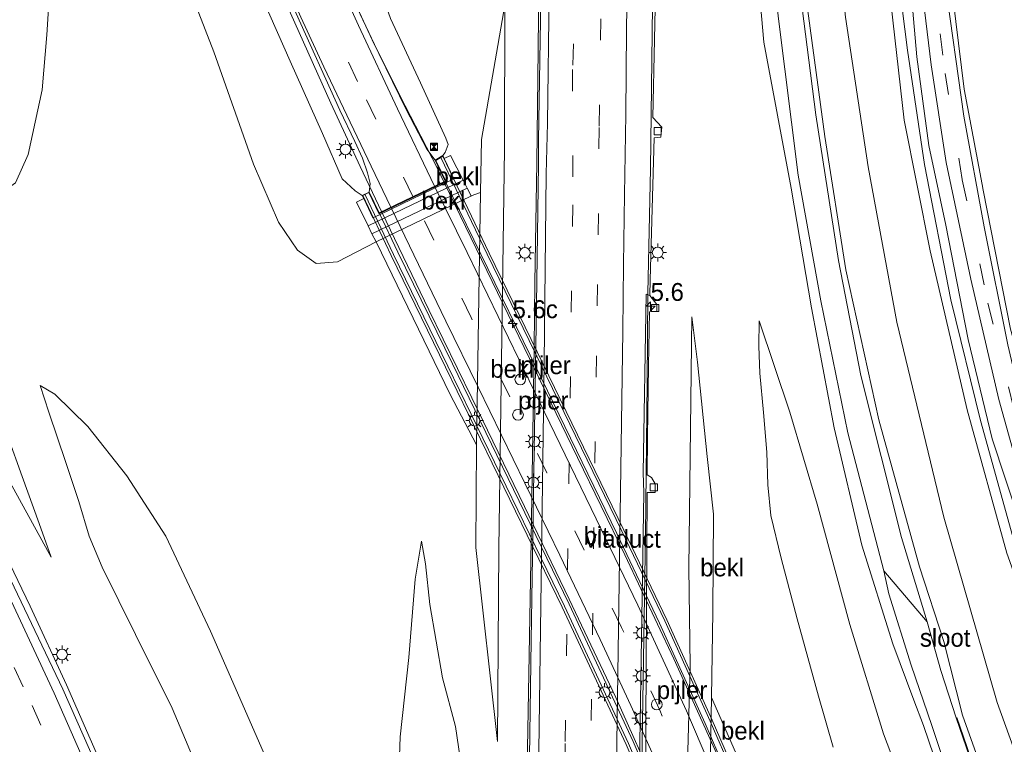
# Model space of a CAD drawing. Header units: millimetres. Extents: x 82463 to 85160, y 450000 to 452470.
# Tile 51 of 98: x 83919 to 84056, y 450623 to 450725. Entities that reach past the tile are written whole.
import ezdxf
from ezdxf.enums import TextEntityAlignment as Align

# ---------------------------------------------------------------- set-up
doc = ezdxf.new("R2010")
doc.units = ezdxf.units.MM
doc.linetypes.add('39strp', pattern=[12, 3, -9])
for name, color, linetype, lineweight in [('af-b1-rasterhekwerk', 8, 'hekwerk', 18), ('af-bs-rasterhekwerk', 8, 'hekwerk', 18), ('as-b1-kilometr', 13, 'Continuous', 18), ('as-bs-kilometr', 13, 'Continuous', 18), ('gr-b1-geleiderail', 213, 'geleiderail', 18), ('gr-bs-geleiderail', 213, 'geleiderail', 18), ('gw-bs-insteekwatergang', 93, 'Continuous', 18), ('gw-bs-kruinlijn', 93, 'Continuous', 18), ('gw-bs-teenlijn', 93, 'Continuous', 18), ('kw-b6-viaduct', 173, 'Continuous', 18), ('kw-bs-pijler', 173, 'Continuous', 18), ('mk-b1-39streep 0.15', 8, '39strp', 18), ('mk-b1-streep 0.15', 8, 'Continuous', 18), ('mk-bs-39streep 0.15', 8, '39strp', 18), ('mk-bs-streep 0.15', 8, 'Continuous', 18), ('og-b1-terreinafscheiding', 253, 'Continuous', 18), ('og-b5-bekleding', 253, 'Continuous', 18), ('og-b5-water', 153, 'Continuous', 18), ('og-bs-inrichtingselement', 253, 'Continuous', 18), ('og-bs-maaiveld', 253, 'Continuous', 18), ('og-bs-terreinafscheiding', 253, 'Continuous', 18), ('vh-b6-verh_soort', 8, 'Continuous', 18), ('wh-bs-kolk', 8, 'Continuous', 18), ('wh-bs-waterlijn', 133, 'Continuous', 18), ('wm-b1-lichtmast', 8, 'Continuous', 18), ('wm-bs-lichtmast', 8, 'Continuous', 18)]:
    doc.layers.add(name, color=color, linetype=linetype, lineweight=lineweight)
doc.layers.add('og-b1-voegovergang', color=10, linetype='Continuous')
doc.styles.add('rtw_iso', font='iso-rtw.shx')
doc.linetypes.add('geleiderail', pattern='A,2,-1,[175,RTW.shx,S=0.5,R=0,X=0,Y=0],-1', length=4)
doc.linetypes.add('hekwerk', pattern='A,7,-1.5,[1,RTW.shx,S=0.75,R=0,X=0,Y=0],-1.5', length=10)

# ---------------------------------------------------------------- blocks, each defined once
blk = doc.blocks.new('kolk')
blk.add_lwpolyline([(-0.5, -0.5), (0.5, -0.5), (0.5, 0.5), (-0.5, 0.5)], close=True)
blk = doc.blocks.new('camera')
h = blk.add_hatch(color=256)
h.paths.add_polyline_path([(0.5, 0.5), (-0.5, 0.5), (0, 0)])
h.paths.add_polyline_path([(0, 0), (-0.5, -0.5), (0.5, -0.5)])
for p, q in [((-0.5, 0.5), (0.5, -0.5)), ((0.5, 0.5), (-0.5, -0.5))]:
    blk.add_line(p, q)
blk.add_lwpolyline([(-0.5, 0.5), (0.5, 0.5), (0.5, -0.5), (-0.5, -0.5)], close=True)
blk = doc.blocks.new('dtb')
blk.add_circle((0, 0), 0.75)
blk = doc.blocks.new('dtbattr')
at = {"style": 'rtw_iso'}
blk.add_attdef('TAG', (0.59, 0.87), '', height=2.5, dxfattribs=at)
blk = doc.blocks.new('dtbattr-r')
at = {"style": 'rtw_iso'}
blk.add_attdef('TAG', text='', height=2.5, dxfattribs=at).set_placement((0, 0), align=Align.MIDDLE_CENTER)
blk = doc.blocks.new('lantaarnpaal')
for p, q in [((-0.75, 0), (-1.25, 0)), ((-0.88, 0.88), (-0.53, 0.53)), ((0, 0.75), (0, 1.25)), ((0.53, 0.53), (0.88, 0.88)), ((0.75, 0), (1.25, 0)), ((-0.53, -0.53), (-0.88, -0.88)), ((0, -0.75), (0, -1.25)), ((0.53, -0.53), (0.88, -0.88))]:
    blk.add_line(p, q)
blk.add_circle((0, 0), 0.75)
blk = doc.blocks.new('hecto')
for p, q in [((0, 0.625), (-0.625, 0)), ((0, -0.625), (0, 0.625)), ((-0.625, 0), (0.625, 0)), ((0.625, 0), (0, -0.625))]:
    blk.add_line(p, q)

msp = doc.modelspace()

# ---------------------------------------------------------------- linework, layer by layer
at = {"layer": 'af-b1-rasterhekwerk'}
for points in [[(83977.654, 450705.39, 2.786), (83984.162, 450691.775, 2.884), (83990.899, 450678.004, 2.926), (84003.019, 450653.084, 3.181), (84008.991, 450640.535, 3.209), (84015.366, 450626.512, 3.214), (84021.572, 450612.165, 3.181), (84025.087, 450603.168, 3.186), (84028.649, 450593.223, 3.056)], [(84017.728, 450589.159, 2.749), (84011.357, 450605.964, 2.856), (84003.934, 450623.379, 3.009), (83994.962, 450642.571, 3.13), (83978.669, 450676.124, 3.112), (83971.057, 450691.729, 3.014), (83967.067, 450700.153, 2.907)]]:
    msp.add_polyline3d(points, dxfattribs=at)
at = {"layer": 'af-bs-rasterhekwerk'}
msp.add_polyline3d([(84049.828, 450833.792, -0.058), (84047.653, 450812.686, -0.063), (84046.656, 450795.649, -0.077), (84046.151, 450778.283, -0.095), (84046.592, 450762.251, -0.095), (84047.169, 450747.472, -0.168), (84048.895, 450730.772, -0.204), (84050.872, 450714.819, -0.209), (84053.354, 450701.504, -0.209), (84053.504, 450700.704, -0.327), (84057.327, 450681.298, -0.386), (84060.147, 450671.147, -0.474), (84062.981, 450660.844, -0.227), (84066.661, 450648.639, -0.241), (84070.25, 450638.137, -0.292), (84072.385, 450632.619, -0.311), (84078.318, 450616.759, -0.1)], dxfattribs=at)
at = {"layer": 'gr-b1-geleiderail'}
for points in [[(84025.925, 450597.709, 3.918), (84022.316, 450607.388, 3.906), (84016.864, 450620.593, 3.966), (84010.274, 450635.237, 4.008), (84003.398, 450649.775, 3.998), (83996.804, 450663.347, 3.952), (83978.163, 450701.805, 3.549)], [(83969.454, 450697.631, 3.604), (83976.023, 450684.006, 3.655), (83982.035, 450671.695, 3.678), (83989.37, 450656.507, 3.701), (83995.645, 450643.582, 3.724), (84002.159, 450629.801, 3.683), (84008.062, 450616.583, 3.646), (84013.875, 450602.385, 3.534), (84016.897, 450594.459, 3.419)]]:
    msp.add_polyline3d(points, dxfattribs=at)
at = {"layer": 'gr-bs-geleiderail'}
for points in [[(84006.613, 450686.338, -2.654), (84006.989, 450703.706, -2.697), (84007.458, 450741.699, -2.597), (84008.087, 450773.895, -2.36), (84009.383, 450802.611, -2.178), (84010.506, 450822.206, -2.037), (84012.42, 450843.566, -1.837), (84015.268, 450864.522, -1.541), (84017.967, 450882.785, -1.196), (84022.249, 450905.014, -0.832), (84024.1, 450913.318, -0.654)], [(83991.117, 450704.568, -2.411), (83991.28, 450720.389, -2.37), (83991.416, 450729.81, -2.298), (83991.626, 450748.26, -2.134), (83991.821, 450761.154, -2.007), (83992.099, 450772.785, -1.971), (83992.557, 450785.271, -1.816), (83993.212, 450799.007, -1.743), (83993.876, 450809.8, -1.593), (83994.9, 450823.542, -1.394), (83995.879, 450834.402, -1.285), (83996.752, 450842.462, -1.185), (83997.93, 450852.938, -1.08), (83999.329, 450863.936, -0.862), (84001.022, 450875.735, -0.708)], [(83969.411, 450697.721, 3.604), (83966.432, 450704.018, 3.511), (83962.334, 450712.865, 3.367), (83957.264, 450724.092, 3.204), (83952.98, 450733.679, 3.079), (83948.606, 450744.12, 2.963), (83945.289, 450752.898, 2.87), (83941.797, 450762.658, 2.759)], [(83852.01, 450757.833, -1.549), (83858.91, 450747.957, -1.661), (83865.707, 450738.074, -1.778), (83872.297, 450728.048, -1.866), (83878.817, 450717.939, -1.952), (83883.055, 450711.132, -1.982), (83896.304, 450688.996, -2.022), (83906.197, 450670.779, -2.072), (83909.575, 450664.018, -2.121), (83915.055, 450653.343, -2.109), (83920.295, 450642.564, -2.094), (83925.367, 450631.592, -2.097), (83930.16, 450620.66, -2.088), (83933.302, 450613.404, -2.095)], [(83958.728, 450742.672, 2.872), (83961.962, 450735.1, 2.898), (83964.789, 450728.787, 3.014), (83968.423, 450721.081, 3.135), (83971.961, 450713.959, 3.251), (83974.878, 450708.255, 3.362), (83977.294, 450703.669, 3.423), (83978.119, 450701.895, 3.548)], [(83991.117, 450704.568, -2.411), (83990.832, 450687.755, -2.414), (83990.733, 450678.847, -2.414), (83990.268, 450648.87, -2.447), (83989.811, 450622.673, -2.447), (83989.63, 450614.935, -2.485)], [(84006.613, 450686.338, -2.654), (84006.532, 450673.878, -2.837), (84006.285, 450652.579, -2.837), (84005.758, 450617.773, -2.861)]]:
    msp.add_polyline3d(points, dxfattribs=at)
at = {"layer": 'gw-bs-insteekwatergang'}
for points in [[(84047.994, 450637.654, -3.713), (84044.61, 450648.09, -3.729), (84038.926, 450668.642, -3.784), (84034.323, 450689.566, -3.889), (84031.387, 450708.235, -3.798), (84028.719, 450727.855, -3.798), (84026.651, 450752.024, -3.775), (84025.974, 450773.033, -3.875), (84026.095, 450794.566, -3.879), (84027.038, 450811.409, -3.839), (84028.665, 450828.832, -3.702)], [(84022.717, 450822.561, -3.966), (84020.896, 450799.383, -3.92), (84020.129, 450775.967, -3.757), (84019.787, 450758.992, -3.652), (84021.177, 450740.392, -3.77), (84022.833, 450721.418, -3.884), (84026.674, 450700.993, -3.893), (84029.495, 450684.257, -3.934), (84032.674, 450667.514, -3.798), (84036.566, 450651.099, -3.848)], [(84036.566, 450651.099, -3.848), (84040.884, 450637.338, -3.965), (84043.804, 450629.461, -4.007), (84045.158, 450625.896, -3.887)], [(84050.614, 450627.337, -3.707), (84047.994, 450637.654, -3.713)], [(84050.614, 450627.337, -3.707), (84053.473, 450619.391, -3.665), (84057.891, 450606.482, -3.793), (84061.04, 450596.833, -3.834), (84063.978, 450585.922, -3.854), (84067.526, 450571.394, -3.905), (84070.735, 450554.728, -3.9), (84073.621, 450533.042, -3.91), (84074.252, 450517.949, -3.812), (84074.477, 450503.176, -3.94), (84073.501, 450485.455, -3.938), (84071.309, 450470.772, -3.931)], [(84056.008, 450593.433, -3.794), (84055.6, 450594.927, -3.788), (84052.094, 450605.743, -3.861), (84048.22, 450616.574, -3.847), (84046.613, 450621.683, -3.883), (84045.158, 450625.896, -3.887)]]:
    msp.add_polyline3d(points, dxfattribs=at)
at = {"layer": 'gw-bs-kruinlijn'}
for points in [[(84125.59, 451080.063, 0.207), (84116.242, 451058.999, 0.239), (84103.54, 451030.712, 0.185), (84093.655, 451006.525, 0.293), (84084.768, 450984.836, 0.148), (84076.173, 450960.316, 0.167), (84065.602, 450929.739, -0.019), (84053.76, 450890.589, 0.292), (84049.014, 450871.623, 0.41), (84042.836, 450838.486, 0.333), (84041.065, 450822.78, 0.346), (84039.967, 450804.453, 0.501), (84038.888, 450789.482, 0.369), (84038.758, 450772.769, 0.456), (84039.372, 450756.047, 0.396), (84040.442, 450739.733, 0.383), (84042.941, 450720.292, 0.419), (84045.301, 450704.32, 0.333), (84048.968, 450685.402, 0.337), (84053.119, 450668.521, 0.447), (84058.345, 450649.746, 0.324), (84064.762, 450631.704, 0.342)], [(84040.071, 450823.146, 0.205), (84038.368, 450802.471, 0.174), (84037.749, 450786.73, 0.164), (84037.511, 450769.857, 0.187), (84038.21, 450748.732, 0.183), (84040.365, 450729.055, 0.196), (84042.461, 450710.498, 0.164), (84046.097, 450692.236, 0.242), (84051.284, 450670.024, 0.233), (84056.816, 450650.006, 0.187), (84063.489, 450631.414, 0.124)], [(83966.714, 450699.986, 2.8), (83965.722, 450700.624, 2.828), (83963.909, 450702.292, 2.689), (83961.17, 450708.63, 2.568), (83956.643, 450718.744, 2.471), (83952.925, 450727.196, 2.336), (83947.991, 450738.656, 2.169), (83944.648, 450747.308, 2.095), (83941.217, 450756.628, 1.997), (83937.67, 450767.446, 1.95)], [(83968.26, 450731.468, 2.104), (83970.644, 450724.707, 2.396), (83974.851, 450715.708, 2.475), (83978.416, 450707.979, 2.526), (83978.714, 450707.091, 2.596), (83978.32, 450705.958, 2.587), (83977.977, 450705.545, 2.68)], [(83985.61, 450623.693, -3.534), (83985.825, 450650.649, -3.488), (83986.581, 450706.498, -3.338), (83986.653, 450726.571, -3.211)], [(83923.206, 450649.433, -3.11), (83921.544, 450654.147, -2.53), (83919.183, 450660.684, -1.671), (83917.182, 450666.311, -0.961), (83915.612, 450670.824, -0.394), (83910.417, 450680.479, -0.371), (83905.246, 450689.666, -0.191)], [(84015.325, 450619.469, -0.308), (84015.524, 450629.822, -0.366), (84015.729, 450641.792, -0.376), (84015.797, 450655.455, -0.422), (84014.912, 450663.519, -1.281), (84013.552, 450676.686, -2.944), (84012.777, 450683.006, -3.538)], [(84022.173, 450682.472, -3.756), (84022.157, 450678.924, -3.306), (84022.306, 450675.155, -2.753), (84022.815, 450669.649, -2.043), (84023.287, 450664.101, -1.374), (84023.413, 450659.524, -1.063), (84023.805, 450655.242, -0.761), (84025.258, 450649.307, -0.483), (84027.49, 450640.804, -0.455), (84030.488, 450630.03, -0.487), (84032.55, 450622.87, -0.366)], [(83958.164, 450609.382, -0.419), (83952.86, 450622.291, -0.348), (83945.515, 450639.109, -0.366), (83939.24, 450652.368, -0.441), (83933.819, 450660.799, -0.445), (83928.328, 450667.679, -0.445), (83923.726, 450672.201, -0.445), (83921.668, 450673.443, -0.445)], [(83974.974, 450651.658, -0.469), (83974.11, 450646.363, -0.422), (83973.21, 450635.397, -0.329), (83972.023, 450624.316, -0.408), (83971.743, 450616.209, -0.436), (83971.706, 450611.772, -0.433)]]:
    msp.add_polyline3d(points, dxfattribs=at)
at = {"layer": 'gw-bs-teenlijn'}
for points in [[(84034.623, 450834.949, -3.261), (84032.133, 450811.496, -3.193), (84031.129, 450790.024, -3.284), (84031.022, 450769.206, -3.293), (84031.824, 450749.082, -3.32), (84034.246, 450724.903, -3.302), (84037.427, 450703.987, -3.27), (84041.423, 450682.259, -3.215), (84047.992, 450655.015, -3.261), (84055.447, 450629.101, -3.261)], [(84042.902, 450825.652, -0.299), (84041.383, 450809.908, -0.299), (84040.635, 450792.697, -0.327), (84040.108, 450777.772, -0.259), (84040.576, 450762.363, -0.259), (84041.525, 450747.718, -0.259), (84042.946, 450734.25, -0.259), (84044.242, 450719.364, -0.259), (84045.893, 450706.938, -0.259), (84048.288, 450695.839, -0.259), (84051.402, 450679.867, -0.259), (84054.777, 450665.974, -0.259), (84060.394, 450648.918, -0.259), (84066.082, 450631.787, -0.259)], [(83923.426, 450784.302, -0.044), (83924.878, 450771.467, -0.408), (83925.086, 450764.42, -0.39), (83923.472, 450735.665, -0.473), (83922.623, 450722.419, -0.436), (83921.971, 450714.716, -0.334), (83919.997, 450705.697, -0.274), (83918.234, 450701.76, -0.218), (83915.767, 450700.035, -0.218), (83912.676, 450698.724, -0.218), (83909.339, 450698.219, -0.218), (83906.638, 450699.124, -0.179), (83893.1, 450710.301, -0.169), (83896.896, 450704.081, -0.245), (83901.214, 450696.833, -0.203), (83905.246, 450689.666, -0.191)], [(83925.339, 450781.954, -0.308), (83928.281, 450768.927, -0.334), (83931.681, 450757.935, -0.352), (83938.031, 450740.516, -0.357), (83945.973, 450720.061, -0.292), (83951.517, 450704.345, -0.264), (83954.989, 450696.238, -0.278), (83957.656, 450692.324, -0.376), (83960.27, 450690.475, -0.427), (83963.272, 450690.689, -0.441), (83968.657, 450693.517, -0.309)], [(83986.653, 450726.571, -3.211), (83983.368, 450707.812, -0.358), (83983.26, 450700.413, -0.358), (83982.679, 450665.152, -0.378), (83982.583, 450650.794, -0.39), (83985.61, 450623.693, -3.534)], [(83923.206, 450649.433, -3.11), (83890.627, 450708.752, -2.984)], [(84012.777, 450683.006, -3.538), (84012.374, 450647.931, -3.51), (84012.553, 450634.248, -3.496), (84012.114, 450618.902, -3.362)], [(84039.582, 450624.731, -3.504), (84034.888, 450640.022, -3.663), (84030.287, 450656.859, -3.719), (84026.483, 450669.708, -3.71), (84022.173, 450682.472, -3.756)], [(83921.668, 450673.443, -0.445), (83922.898, 450669.701, -0.989), (83925.279, 450662.64, -1.95), (83927.069, 450657.205, -2.544), (83928.518, 450652.357, -2.883), (83930.364, 450648.023, -3.013), (83935.003, 450638.635, -3.064), (83940.15, 450628.334, -2.957), (83948.818, 450607.733, -2.929)], [(83980.951, 450613.403, -3.287), (83980.574, 450620.066, -3.329), (83979.728, 450625.762, -2.957), (83977.945, 450632.548, -2.224), (83976.151, 450642.831, -1.184), (83975.556, 450648.517, -0.715), (83974.974, 450651.658, -0.469)], [(84075.784, 450470.828, -3.703), (84078.016, 450488.804, -3.56), (84079.187, 450511.456, -3.563), (84078.265, 450532.513, -3.607), (84076.282, 450550.089, -3.554), (84073.197, 450566.296, -3.625), (84068.826, 450584.773, -3.572), (84065.231, 450599.335, -3.541), (84062.77, 450608.84, -3.362), (84055.447, 450629.101, -3.261)], [(84061.435, 450470.65, -3.573), (84062.705, 450480.537, -3.457), (84063.845, 450494.933, -3.5), (84063.895, 450512.605, -3.384), (84063.146, 450527.673, -3.302), (84061.161, 450545.31, -3.313), (84058.692, 450558.044, -3.344), (84054.962, 450577.599, -3.443), (84049.873, 450596.198, -3.512), (84043.456, 450614.542, -3.63), (84039.582, 450624.731, -3.504)]]:
    msp.add_polyline3d(points, dxfattribs=at)
at = {"layer": 'kw-b6-viaduct'}
msp.add_polyline3d([(83977.956, 450705.473, 2.68), (83984.439, 450691.908, 2.884), (83991.175, 450678.139, 2.926), (84003.297, 450653.217, 3.181), (84009.27, 450640.665, 3.209), (84015.647, 450626.637, 3.214), (84021.856, 450612.282, 3.181), (84025.375, 450603.275, 3.186), (84028.921, 450593.377, 3.056), (84027.907, 450593.084, 2.995), (84026.28, 450597.783, 3.107), (84016.431, 450594.238, 2.851), (84018.29, 450589.426, 2.749), (84017.393, 450589.085, 2.749), (84011.041, 450605.837, 2.856), (84003.624, 450623.24, 3.009), (83994.655, 450642.426, 3.13), (83978.364, 450675.976, 3.112), (83970.75, 450691.583, 3.014), (83966.781, 450699.962, 2.8), (83967.648, 450700.373, 2.8), (83969.019, 450697.477, 2.917), (83978.399, 450701.973, 2.786), (83976.996, 450704.872, 2.786)], close=True, dxfattribs=at)
at = {"layer": 'mk-b1-39streep 0.15'}
msp.add_polyline3d([(84021.242, 450596.023, 3.048), (84017.937, 450605.091, 3.014), (84013.458, 450616.195, 3.088), (84008.287, 450628.033, 3.135), (84002.958, 450639.591, 3.149), (83992.53, 450661.223, 3.163), (83987.333, 450671.816, 3.112), (83981.924, 450682.946, 3.014), (83973.821, 450699.724, 2.851)], dxfattribs=at)
at = {"layer": 'mk-b1-streep 0.15'}
for points in [[(83976.864, 450701.182, 2.809), (83981.357, 450692.008, 2.865), (83992.923, 450668.152, 3.065), (83999.417, 450654.811, 3.144), (84005.217, 450642.73, 3.181), (84012.055, 450627.945, 3.218), (84018.391, 450613.144, 3.181), (84022.28, 450603.185, 3.163), (84024.43, 450597.171, 3.149)], [(84018.221, 450594.936, 2.937), (84016.664, 450599.187, 2.842), (84013.028, 450608.532, 2.805), (84008.245, 450619.822, 2.879), (84004.262, 450628.717, 2.93), (83999.964, 450637.938, 2.93), (83994.316, 450649.728, 3.042), (83982.923, 450673.183, 3.019), (83978.387, 450682.433, 2.982), (83970.762, 450698.258, 2.893)]]:
    msp.add_polyline3d(points, dxfattribs=at)
at = {"layer": 'mk-bs-39streep 0.15'}
for points in [[(84051.159, 451033.003, 0.962), (84046.37, 451021.159, 0.801), (84041.689, 451009.166, 0.664), (84036.944, 450996.862, 0.388), (84029.401, 450974.178, -0.146), (84020.53, 450942.829, -0.633), (84017.576, 450931.443, -0.721), (84013.547, 450913.817, -1.182), (84010.023, 450896.999, -1.417), (84007.155, 450880.292, -1.512), (84005.243, 450868.104, -1.657), (84003.541, 450855.92, -1.907), (84002.074, 450844.097, -2.016), (84000.726, 450831.605, -2.166), (83999.689, 450819.857, -2.325), (83998.807, 450807.249, -2.507), (83998.207, 450796.152, -2.602), (83997.637, 450782.224, -2.711), (83997.035, 450759.342, -2.979), (83996.857, 450747.446, -3.015), (83996.586, 450733.157, -3.074), (83996.118, 450717.566, -3.102), (83996.14, 450698.658, -3.192)], [(83999.696, 450694.475, -3.465), (83999.813, 450709.659, -3.247), (84000.375, 450746.268, -3.102), (84000.607, 450758.08, -3.034), (84000.899, 450770.693, -2.952), (84001.216, 450782.485, -2.906), (84001.713, 450794.856, -2.788), (84002.349, 450806.947, -2.647), (84003.196, 450818.706, -2.547), (84004.25, 450830.955, -2.384), (84005.545, 450843.179, -2.207), (84007.08, 450855.511, -2.057), (84008.727, 450867.236, -1.871), (84010.657, 450879.492, -1.703), (84012.668, 450891.142, -1.521), (84014.892, 450902.682, -1.436), (84016.091, 450908.696, -1.256), (84019.334, 450922.932, -1.104), (84023.712, 450940.913, -0.864), (84031.762, 450969.061, -0.168), (84039.185, 450991.855, 0.121), (84050.692, 451022.474, 0.565), (84054.59, 451031.863, 0.822)], [(84047.434, 450835.149, -0.095), (84045.473, 450817.559, -0.058), (84044.314, 450799.987, -0.058), (84043.696, 450784.98, -0.104), (84043.814, 450767.154, -0.081), (84044.611, 450749.555, -0.118), (84045.932, 450734.469, -0.063), (84048.209, 450717.028, -0.058), (84050.593, 450702.157, -0.058), (84054.177, 450684.91, -0.063), (84058.447, 450667.526, -0.067), (84063.569, 450650.281, -0.063), (84069.369, 450632.805, -0.225)], [(83846.238, 450756.04, -2.513), (83855.778, 450742.62, -2.687), (83865.69, 450727.855, -2.856), (83874.185, 450714.7, -2.943), (83882.861, 450700.436, -2.999), (83890.422, 450687.671, -2.982), (83901.925, 450666.792, -2.961), (83912.915, 450644.855, -3.067), (83920.556, 450628.711, -3.057), (83927.947, 450611.951, -3.043)], [(83843.524, 450753.611, -2.72), (83854.294, 450738.257, -2.881), (83865.432, 450721.556, -3.051), (83876.746, 450703.45, -3.147), (83886.011, 450687.819, -3.132), (83889.477, 450682.26, -3.088), (83901.914, 450658.999, -3.155), (83906.051, 450650.602, -3.24), (83919.66, 450621.666, -3.23), (83928.766, 450600.641, -3.216)], [(83973.777, 450699.814, 2.85), (83966.067, 450715.902, 2.638), (83961.158, 450726.499, 2.471), (83956.624, 450736.747, 2.336), (83952.078, 450747.674, 2.169), (83950.231, 450752.669, 1.973)], [(83996.14, 450698.658, -3.192), (83995.073, 450623.384, -3.292), (83995.003, 450616.042, -3.241)], [(83998.55, 450617.065, -3.534), (83998.711, 450626.591, -3.473), (83999.533, 450684.538, -3.361), (83999.696, 450694.475, -3.465)]]:
    msp.add_polyline3d(points, dxfattribs=at)
at = {"layer": 'mk-bs-streep 0.15'}
for points in [[(84045.395, 451028.501, 1.12), (84042.336, 451020.987, 0.982), (84038.791, 451011.84, 0.855), (84033.098, 450996.539, 0.465), (84024.988, 450971.886, 0.148), (84017.378, 450945.484, -0.329), (84013.547, 450930.026, -0.499), (84010.624, 450917.908, -0.772), (84007.554, 450903.651, -1.03), (84005.517, 450892.771, -1.265), (84001.997, 450871.177, -1.478), (83998.746, 450848.012, -1.828), (83997.77, 450838.424, -1.88), (83996.678, 450827.423, -2.021), (83995.776, 450816.423, -2.184), (83995.035, 450805.304, -2.32), (83994.414, 450793.43, -2.443), (83993.926, 450780.656, -2.597), (83993.626, 450770.433, -2.688), (83993.399, 450760.977, -2.729), (83993.17, 450749.326, -2.82), (83992.825, 450728.4, -2.943), (83992.597, 450710.088, -3.074), (83992.433, 450703.021, -3.124)], [(84003.217, 450690.333, -3.456), (84003.391, 450700.117, -3.474), (84003.533, 450711.299, -3.442), (84003.654, 450723.13, -3.324), (84003.844, 450735.518, -3.27), (84004.071, 450748.997, -3.27), (84004.323, 450760.414, -3.206), (84004.565, 450773.163, -3.061), (84004.933, 450784.909, -2.974), (84005.354, 450795.098, -2.915), (84005.98, 450807.149, -2.793), (84006.884, 450819.022, -2.734), (84007.796, 450829.491, -2.62)], [(83943.82, 450760.212, 2.109), (83946.016, 450754.189, 2.155), (83948.988, 450746.317, 2.248), (83951.957, 450739.002, 2.327), (83955.035, 450731.926, 2.41), (83958.145, 450724.911, 2.475), (83961.352, 450717.966, 2.629), (83964.537, 450711.202, 2.698), (83967.946, 450704.079, 2.74), (83970.719, 450698.348, 2.893)], [(83849.19, 450758.204, -2.334), (83858.839, 450744.506, -2.507), (83868.448, 450730.298, -2.664), (83877.404, 450716.401, -2.774), (83885.676, 450702.916, -2.834), (83891.144, 450693.576, -2.829), (83907.12, 450664.64, -2.865), (83913.86, 450651.324, -2.892), (83923.666, 450630.431, -2.895), (83931.122, 450613.484, -2.886)], [(83976.82, 450701.272, 2.808), (83971.618, 450712.07, 2.638), (83966.189, 450723.719, 2.466), (83960.785, 450735.647, 2.266), (83956.805, 450744.934, 2.004)], [(83992.433, 450703.021, -3.124), (83992.159, 450676.571, -3.208), (83991.299, 450615.626, -3.534)], [(84002.201, 450617.153, -3.402), (84003.119, 450681.015, -3.399), (84003.217, 450690.333, -3.456)]]:
    msp.add_polyline3d(points, dxfattribs=at)
at = {"layer": 'og-b1-terreinafscheiding'}
for points in [[(83969.131, 450697.476, 2.917), (83978.33, 450701.885, 2.786)], [(83978.33, 450701.885, 2.786), (83990.185, 450677.656, 2.926), (84002.304, 450652.74, 3.181), (84008.271, 450640.201, 3.209), (84014.64, 450626.19, 3.214), (84020.837, 450611.863, 3.181), (84024.344, 450602.89, 3.186), (84026.168, 450597.796, 3.107)], [(84016.509, 450594.32, 2.851), (84012.025, 450606.232, 2.856), (84004.591, 450623.672, 3.009), (83995.612, 450642.881, 3.13), (83979.316, 450676.439, 3.112), (83971.705, 450692.041, 3.014), (83969.131, 450697.476, 2.917)]]:
    msp.add_polyline3d(points, dxfattribs=at)
at = {"layer": 'og-b1-voegovergang'}
msp.add_polyline3d([(83969.019, 450697.477, 2.917), (83978.399, 450701.973, 2.786)], dxfattribs=at)
at = {"layer": 'og-b5-bekleding'}
for points in [[(83985.825, 450650.649, -3.488), (83985.61, 450623.693, -3.534), (83982.583, 450650.794, -0.39), (83982.679, 450665.152, -0.378), (83983.26, 450700.413, -0.358), (83983.368, 450707.812, -0.358), (83986.653, 450726.571, -3.211), (83986.581, 450706.498, -3.338)], [(83921.544, 450654.147, -2.53), (83923.206, 450649.433, -3.11), (83890.627, 450708.752, -2.984), (83881.661, 450723.673, -3.028), (83883.779, 450721.545, -2.345), (83886.708, 450718.665, -1.328), (83890.138, 450715.368, -0.213), (83893.1, 450710.301, -0.169), (83896.896, 450704.081, -0.245), (83901.214, 450696.833, -0.203), (83905.246, 450689.666, -0.191), (83910.417, 450680.479, -0.371), (83915.612, 450670.824, -0.394), (83917.182, 450666.311, -0.961), (83919.183, 450660.684, -1.671)], [(83980.818, 450702.101, 0.792), (83967.517, 450695.721, 0.659), (83965.886, 450699.03, 2.321), (83966.909, 450699.54, 2.303), (83968.205, 450696.839, 0.79), (83969.209, 450697.311, 2.921), (83979.534, 450702.287, 0.79), (83978.168, 450705.144, 2.789), (83979.058, 450705.574, 2.091)], [(83981.886, 450699.893, -0.342), (83968.657, 450693.517, -0.309), (83968.07, 450694.611, 0.614), (83981.36, 450700.996, 0.595), (83981.927, 450699.909, -0.342)]]:
    msp.add_polyline3d(points, close=True, dxfattribs=at)
at = {"layer": 'og-b5-water'}
msp.add_polyline3d([(84028.83, 450834.522, -4.589), (84026.663, 450814.449, -4.589), (84025.479, 450794.241, -4.589), (84025.174, 450773.379, -4.589), (84026.024, 450751.515, -4.589), (84027.69, 450730.18, -4.589), (84030.118, 450711.24, -4.589), (84033.288, 450690.887, -4.589), (84036.42, 450674.829, -4.589), (84042.068, 450652.191, -4.589), (84045.675, 450640.383, -4.589), (84039.617, 450647.509, -4.589), (84034.591, 450666.798, -4.589), (84030.822, 450685.231, -4.589), (84027.656, 450702.82, -4.589), (84024.857, 450725.017, -4.589), (84022.907, 450746.997, -4.589), (84021.746, 450765.237, -4.589), (84021.444, 450781.105, -4.589), (84022.266, 450798.025, -4.589), (84023.186, 450816.421, -4.589), (84025.169, 450834.479, -4.589)], dxfattribs=at)
at = {"layer": 'og-bs-maaiveld'}
for points in [[(83978.287, 450701.975, 2.786), (83976.914, 450704.912, 2.68), (83977.977, 450705.545, 2.68), (83978.168, 450705.144, 2.789), (83979.534, 450702.287, 0.79), (83969.209, 450697.311, 2.921)], [(83969.209, 450697.311, 2.921), (83968.205, 450696.839, 0.79), (83966.909, 450699.54, 2.303), (83966.714, 450699.986, 2.8), (83967.672, 450700.44, 2.8), (83969.088, 450697.566, 2.917)], [(84070.716, 450470.755, -4.418), (84072.243, 450482.514, -4.301), (84073.592, 450502.581, -4.292), (84073.562, 450517.669, -4.313), (84072.703, 450533.845, -4.308), (84070.786, 450550.265, -4.189), (84069.003, 450561.174, -4.251), (84066.591, 450572.409, -4.288), (84063.185, 450585.888, -4.352), (84059.49, 450598.364, -4.392), (84055.029, 450611.867, -4.334), (84049.808, 450627.02, -4.589)]]:
    msp.add_polyline3d(points, dxfattribs=at)
at = {"layer": 'og-bs-terreinafscheiding'}
for points in [[(83991.336, 450704.31, -3.152), (83991.365, 450707.708, -3.106), (83991.855, 450738.449, -2.952), (83992.026, 450760.159, -2.725), (83992.407, 450773.702, -2.656), (83992.799, 450784.681, -2.529), (83993.155, 450795.872, -2.379), (83993.754, 450806.474, -2.311), (83994.922, 450821.188, -2.111), (83995.826, 450830.888, -1.993), (83996.797, 450840.129, -1.884), (83997.961, 450850.437, -1.816), (83999.191, 450860.552, -1.698), (84000.668, 450870.625, -1.462), (84002.057, 450880.406, -1.353), (84003.706, 450890.659, -1.182), (84007.016, 450906.481, -1.127), (84010.404, 450921.818, -0.836), (84016.634, 450947.332, -0.536), (84027.531, 450984.423, 0.23), (84037.025, 451011.82, 0.542), (84041.004, 451021.552, 0.764), (84041.352, 451022.53, 1.055)], [(84049.398, 450836.095, -0.158), (84047.224, 450816.945, -0.104), (84045.942, 450799.72, -0.099), (84045.262, 450781.297, -0.099), (84045.515, 450764.228, -0.14), (84046.715, 450746.73, -0.186), (84048.148, 450730.038, -0.108), (84050.802, 450711.078, -0.122), (84053.627, 450695.575, -0.158), (84056.946, 450679.126, -0.086), (84057.985, 450674.718, -0.278), (84059.981, 450667.252, -0.269), (84062.492, 450658.302, -0.306), (84065.119, 450649.771, -0.32), (84067.595, 450642.219, -0.264), (84070.666, 450633.219, -0.143)], [(84044.708, 450825.744, -0.249), (84042.954, 450804.546, -0.218), (84042.056, 450788.657, -0.218), (84042.218, 450773.837, -0.218), (84042.615, 450760.137, -0.218), (84043.378, 450746.347, -0.218), (84044.571, 450732.124, -0.218), (84046.215, 450718.244, -0.218), (84048.323, 450704.575, -0.218), (84051.782, 450688.294, -0.218), (84055.719, 450671.478, -0.218), (84058.084, 450662.924, -0.311), (84060.907, 450653.165, -0.362), (84063.986, 450643.73, -0.371), (84067.933, 450632.346, -0.227)], [(83943.102, 450761.056, 2.109), (83945.067, 450755.458, 2.141), (83947.005, 450750.105, 2.201), (83949.2, 450744.601, 2.29), (83951.985, 450737.87, 2.383), (83955.082, 450730.77, 2.448), (83957.475, 450725.422, 2.522), (83963.577, 450711.896, 2.647), (83965.674, 450707.524, 2.708), (83966.748, 450705.174, 2.731), (83967.437, 450703.139, 2.731), (83967.795, 450701.63, 2.782), (83967.672, 450700.44, 2.8)], [(83850.223, 450759.009, -2.292), (83860.082, 450745.065, -2.456), (83869.683, 450730.789, -2.605), (83878.461, 450717.082, -2.728), (83886.237, 450704.256, -2.772), (83895.694, 450688.468, -2.775), (83905.587, 450670.251, -2.825), (83912.669, 450656.467, -2.85), (83924.844, 450630.968, -2.856), (83932.518, 450613.69, -2.845)], [(83976.914, 450704.912, 2.68), (83975.746, 450706.432, 2.708), (83972.854, 450711.983, 2.591), (83968.095, 450721.718, 2.457), (83965.737, 450726.834, 2.461), (83966.252, 450727.672, 2.461), (83966.502, 450728.459, 2.41), (83966.365, 450729.052, 2.41), (83965.02, 450728.525, 2.41), (83958.628, 450742.79, 2.136)], [(84006.907, 450685.992, -3.468), (84006.944, 450688.193, -3.47), (84007.539, 450708.052, -3.493), (84008.471, 450708.108, -3.402), (84008.569, 450709.533, -3.402), (84007.334, 450710.894, -3.402), (84007.813, 450732.731, -3.402)], [(83978.168, 450705.144, 2.789), (83979.058, 450705.574, 2.091), (83980.818, 450702.101, 0.792), (83981.36, 450700.996, 0.595), (83968.07, 450694.611, 0.614), (83967.517, 450695.721, 0.659), (83965.886, 450699.03, 2.321), (83966.909, 450699.54, 2.303)], [(83990.01, 450615.002, -3.34), (83990.344, 450637.772, -3.273), (83991.087, 450684.777, -3.255), (83991.336, 450704.31, -3.152)], [(83967.517, 450695.721, 0.659), (83980.818, 450702.101, 0.792)], [(83969.088, 450697.566, 2.917), (83978.287, 450701.975, 2.786)], [(83968.657, 450693.517, -0.309), (83981.886, 450699.893, -0.342), (83981.927, 450699.909, -0.342), (83983.26, 450700.413, -0.358)], [(83981.36, 450700.996, 0.595), (83981.927, 450699.909, -0.342)], [(83982.679, 450665.152, -0.378), (83979.011, 450672.178, -0.39), (83968.657, 450693.517, -0.309), (83968.07, 450694.611, 0.614)], [(84005.413, 450617.714, -3.586), (84006.054, 450658.45, -3.524), (84005.978, 450661.203, -3.519), (84006.404, 450686.178, -3.566), (84006.907, 450685.992, -3.468), (84007.88, 450684.752, -3.538), (84007.892, 450683.754, -3.538), (84006.843, 450683.727, -3.538), (84006.741, 450676.166, -3.491), (84006.574, 450666.233, -3.447), (84006.543, 450660.954, -3.443), (84007.134, 450660.549, -3.44), (84007.641, 450659.668, -3.44), (84007.651, 450658.484, -3.44), (84006.529, 450658.455, -3.441), (84006.293, 450618.054, -3.41)], [(84019.719, 450620.252, -0.364), (84015.524, 450629.822, -0.366)]]:
    msp.add_polyline3d(points, dxfattribs=at)
at = {"layer": 'vh-b6-verh_soort'}
msp.add_polyline3d([(84026.168, 450597.796, 3.107), (84016.509, 450594.32, 2.851), (84012.025, 450606.232, 2.856), (84004.591, 450623.672, 3.009), (83995.612, 450642.881, 3.13), (83979.316, 450676.439, 3.112), (83971.705, 450692.041, 3.014), (83969.131, 450697.476, 2.917), (83978.33, 450701.885, 2.786), (83990.185, 450677.656, 2.926), (84002.304, 450652.74, 3.181), (84008.271, 450640.201, 3.209), (84014.64, 450626.19, 3.214), (84020.837, 450611.863, 3.181), (84024.344, 450602.89, 3.186)], close=True, dxfattribs=at)
at = {"layer": 'wh-bs-waterlijn'}
for points in [[(84025.169, 450834.479, -4.589), (84023.186, 450816.421, -4.589), (84022.266, 450798.025, -4.589), (84021.444, 450781.105, -4.589), (84021.746, 450765.237, -4.589), (84022.907, 450746.997, -4.589), (84024.857, 450725.017, -4.589), (84027.656, 450702.82, -4.589), (84030.822, 450685.231, -4.589), (84034.591, 450666.798, -4.589), (84039.617, 450647.509, -4.589)], [(84045.675, 450640.383, -4.589), (84042.068, 450652.191, -4.589), (84036.42, 450674.829, -4.589), (84033.288, 450690.887, -4.589), (84030.118, 450711.24, -4.589), (84027.69, 450730.18, -4.589), (84026.024, 450751.515, -4.589), (84025.174, 450773.379, -4.589), (84025.479, 450794.241, -4.589), (84026.663, 450814.449, -4.589), (84028.83, 450834.522, -4.589)], [(84046.343, 450625.927, -4.65), (84043.452, 450634.319, -4.587), (84040.301, 450644.287, -4.587), (84039.617, 450647.509, -4.589)], [(84045.675, 450640.383, -4.589), (84047.566, 450633.598, -4.587), (84049.714, 450626.988, -4.65)], [(84070.618, 450470.773, -4.65), (84072.143, 450482.524, -4.65), (84073.492, 450502.585, -4.65), (84073.462, 450517.667, -4.65), (84072.603, 450533.837, -4.65), (84070.686, 450550.251, -4.65), (84068.905, 450561.156, -4.65), (84066.493, 450572.387, -4.65), (84063.089, 450585.862, -4.65), (84059.394, 450598.334, -4.65), (84054.935, 450611.835, -4.65), (84049.714, 450626.988, -4.65)], [(84046.343, 450625.927, -4.65), (84049.015, 450617.796, -4.65), (84052.668, 450607.246, -4.65), (84056.349, 450596.297, -4.65), (84057.197, 450593.445, -4.65)]]:
    msp.add_polyline3d(points, dxfattribs=at)

# ---------------------------------------------------------------- block references
at = {"layer": 'as-b1-kilometr'}
ref = msp.add_blockref('dtbattr', (83987.726, 450682.082, 3.767), dxfattribs=at)
ref.add_attrib('TAG', '5.6c', dxfattribs={"layer": '0', "height": 2.5, "style": 'rtw_iso'}).set_placement((83987.726, 450682.082, 3.767), align=Align.BOTTOM_LEFT)
msp.add_blockref('hecto', (83987.726, 450682.082, 3.767), dxfattribs=at)
at = {"layer": 'as-bs-kilometr'}
ref = msp.add_blockref('dtbattr', (84007.024, 450684.494, -3.517), dxfattribs=at)
ref.add_attrib('TAG', '5.6', dxfattribs={"layer": '0', "height": 2.5, "style": 'rtw_iso'}).set_placement((84007.024, 450684.494, -3.517), align=Align.BOTTOM_LEFT)
msp.add_blockref('hecto', (84007.024, 450684.494, -3.517), dxfattribs=at)
at = {"layer": 'kw-b6-viaduct'}
ref = msp.add_blockref('dtbattr-r', (83997.851562, 450650, 2.95432), dxfattribs=at)
ref.add_attrib('TAG', 'viaduct', dxfattribs={"layer": '0', "height": 2.5, "style": 'rtw_iso'}).set_placement((83997.851562, 450650, 2.95432), align=Align.BOTTOM_LEFT)
at = {"layer": 'kw-bs-pijler'}
ref = msp.add_blockref('dtbattr', (83988.802, 450674.26, -1.777), dxfattribs=at)
ref.add_attrib('TAG', 'pijler', dxfattribs={"layer": '0', "height": 2.5, "style": 'rtw_iso'}).set_placement((83988.802, 450674.26, -1.777), align=Align.BOTTOM_LEFT)
for p in [(83988.802, 450674.26, -1.777), (83988.483, 450669.328, -2.443), (84007.882, 450628.854, -3.536)]:
    msp.add_blockref('dtb', p, dxfattribs=at)
ref = msp.add_blockref('dtbattr', (83988.483, 450669.328, -2.443), dxfattribs=at)
ref.add_attrib('TAG', 'pijler', dxfattribs={"layer": '0', "height": 2.5, "style": 'rtw_iso'}).set_placement((83988.483, 450669.328, -2.443), align=Align.BOTTOM_LEFT)
ref = msp.add_blockref('dtbattr', (84007.882, 450628.854, -3.536), dxfattribs=at)
ref.add_attrib('TAG', 'pijler', dxfattribs={"layer": '0', "height": 2.5, "style": 'rtw_iso'}).set_placement((84007.882, 450628.854, -3.536), align=Align.BOTTOM_LEFT)
at = {"layer": 'og-b5-bekleding'}
ref = msp.add_blockref('dtbattr-r', (83976.960938, 450700.65625, 1.6248), dxfattribs=at)
ref.add_attrib('TAG', 'bekl', dxfattribs={"layer": '0', "height": 2.5, "style": 'rtw_iso'}).set_placement((83976.960938, 450700.65625, 1.6248), align=Align.BOTTOM_LEFT)
ref = msp.add_blockref('dtbattr-r', (83974.996094, 450697.25, -0.021), dxfattribs=at)
ref.add_attrib('TAG', 'bekl', dxfattribs={"layer": '0', "height": 2.5, "style": 'rtw_iso'}).set_placement((83974.996094, 450697.25, -0.021), align=Align.BOTTOM_LEFT)
ref = msp.add_blockref('dtbattr-r', (83984.617188, 450673.75, -2.060333), dxfattribs=at)
ref.add_attrib('TAG', 'bekl', dxfattribs={"layer": '0', "height": 2.5, "style": 'rtw_iso'}).set_placement((83984.617188, 450673.75, -2.060333), align=Align.BOTTOM_LEFT)
ref = msp.add_blockref('dtbattr-r', (84013.953125, 450646, -1.810091), dxfattribs=at)
ref.add_attrib('TAG', 'bekl', dxfattribs={"layer": '0', "height": 2.5, "style": 'rtw_iso'}).set_placement((84013.953125, 450646, -1.810091), align=Align.BOTTOM_LEFT)
ref = msp.add_blockref('dtbattr-r', (84016.856, 450623.181, -0.3505), dxfattribs=at)
ref.add_attrib('TAG', 'bekl', dxfattribs={"layer": '0', "height": 2.5, "style": 'rtw_iso'}).set_placement((84016.856, 450623.181, -0.3505), align=Align.BOTTOM_LEFT)
at = {"layer": 'og-b5-water'}
ref = msp.add_blockref('dtbattr-r', (84044.664062, 450636.171875, -4.611125), dxfattribs=at)
ref.add_attrib('TAG', 'sloot', dxfattribs={"layer": '0', "height": 2.5, "style": 'rtw_iso'}).set_placement((84044.664062, 450636.171875, -4.611125), align=Align.BOTTOM_LEFT)
at = {"layer": 'og-bs-inrichtingselement'}
msp.add_blockref('camera', (83976.744, 450706.781, 2.694), dxfattribs=at)
at = {"layer": 'vh-b6-verh_soort'}
ref = msp.add_blockref('dtbattr-r', (83997.648438, 450650.421875, 3.049125), dxfattribs=at)
ref.add_attrib('TAG', 'bit', dxfattribs={"layer": '0', "height": 2.5, "style": 'rtw_iso'}).set_placement((83997.648438, 450650.421875, 3.049125), align=Align.BOTTOM_LEFT)
at = {"layer": 'wh-bs-kolk'}
for p in [(84007.995, 450708.955, -3.534), (84007.663, 450684.248, -3.696), (84007.461, 450659.192, -3.654)]:
    msp.add_blockref('kolk', p, dxfattribs=at)
at = {"layer": 'wm-b1-lichtmast'}
for p in [(83982.418, 450668.509, 3.455), (84000.58, 450630.552, 3.237)]:
    msp.add_blockref('lantaarnpaal', p, dxfattribs=at)
at = {"layer": 'wm-bs-lichtmast'}
for p in [(83964.369, 450706.412, 2.666), (83989.443, 450691.964, -3.231), (84008.007, 450692.001, -3.279), (83990.818, 450671.069, 1.477), (83990.767, 450665.579, 1.479), (83990.643, 450659.857, 1.494), (84005.852, 450638.841, 1.572), (83924.742, 450635.834, -2.957), (84005.763, 450632.832, 1.503), (84005.666, 450626.916, 1.416)]:
    msp.add_blockref('lantaarnpaal', p, dxfattribs=at)

doc.saveas('drawing.dxf')
